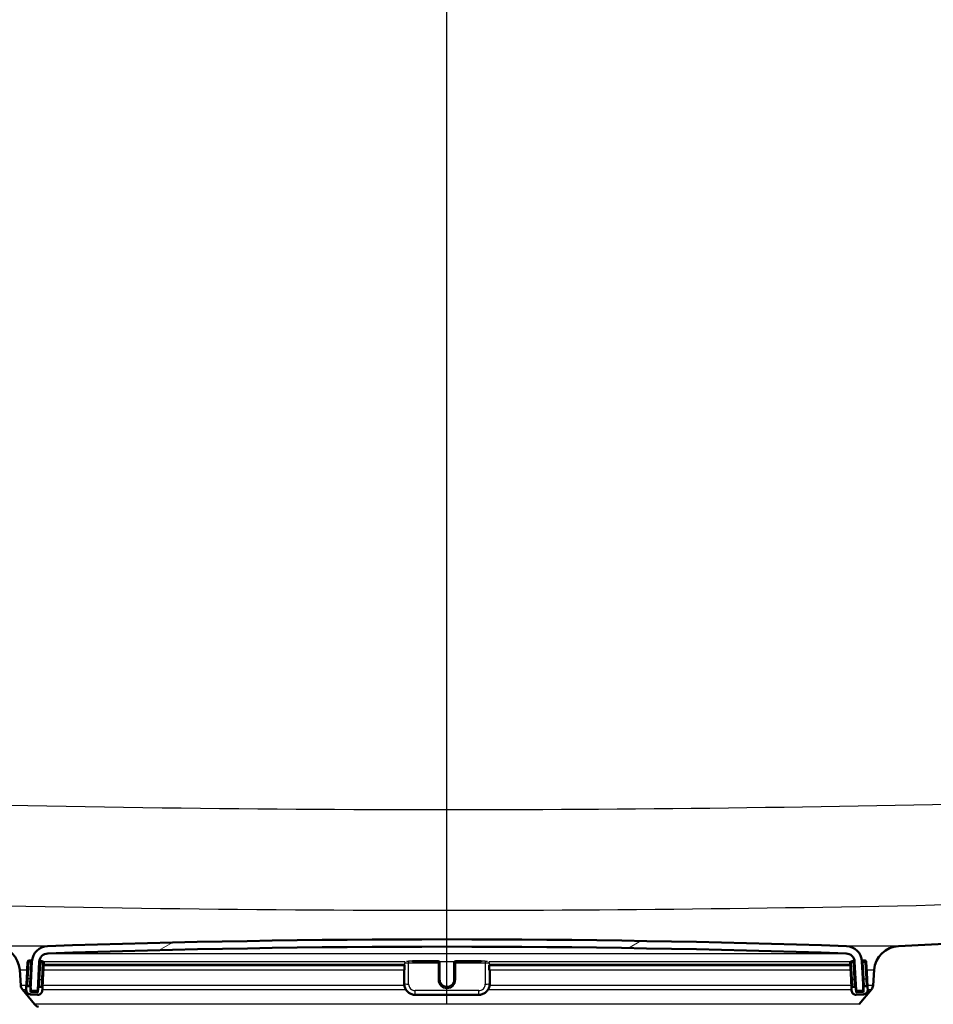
# Model space of a CAD drawing. Header units: millimetres. Extents: x 100 to 2000, y 93 to 2870.
# Tile 26 of 31: x 593 to 718, y 1556 to 1690. Entities that reach past the tile are written whole.
import ezdxf

# ---------------------------------------------------------------- set-up
doc = ezdxf.new("R2010")
doc.units = ezdxf.units.MM
doc.header["$LTSCALE"] = 10
for name, color, linetype, lineweight in [('Dimensions(ISO)', 7, 'Continuous', 25), ('Hatch', 7, 'Continuous', 9), ('Visible Edges(ISO)', 7, 'Continuous', 50), ('Visible Tangent Edges(ISO)', 7, 'Continuous', 25)]:
    doc.layers.add(name, color=color, linetype=linetype, lineweight=lineweight)
doc.styles.add('Text_3.5mm', font='arial.ttf', dxfattribs={"width": 0.899999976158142})
doc.dimstyles.new('KS-STANDARD', dxfattribs={"dimscale": 10, "dimtxt": 3.5, "dimasz": 2.5, "dimexe": 3.174999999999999, "dimexo": 0, "dimgap": 0.8, "dimtad": 1, "dimdec": 1, "dimrnd": 1e-08, "dimtxsty": 'Text_3.5mm', "dimcen": 0.09, "dimdle": 10, "dimclrd": 7, "dimclre": 7, "dimclrt": 7, "dimadec": 0, "dimazin": 2, "dimtfac": 0.7142857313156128, "dimtdec": 4, "dimtmove": 0, "dimatfit": 3, "dimfxl": 1, "dimtolj": 1, "dimlwd": 25, "dimlwe": 25, "dimarcsym": 0})

# ---------------------------------------------------------------- blocks, each defined once
blk = doc.blocks.new('*D7')
at = {"layer": 'Defpoints', "color": 0, "linetype": 'Continuous'}
for p in [(1000.131563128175, 1734.236297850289), (1092.792038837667, 1734.236297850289), (653.365995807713, 1454.560001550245)]:
    blk.add_point(p, dxfattribs=at)
at = {"layer": 'Dimensions(ISO)', "color": 7, "linetype": 'Continuous', "lineweight": 25}
for p, q in [((1000.131563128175, 1734.236297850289), (1124.542038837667, 1734.236297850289)), ((1092.792038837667, 1479.560001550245), (1092.792038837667, 1709.236297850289)), ((653.365995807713, 1454.560001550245), (1124.542038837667, 1454.560001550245))]:
    blk.add_line(p, q, dxfattribs=at)
at = {"layer": 'Dimensions(ISO)', "color": 7, "linetype": 'Continuous'}
for points in [[(1088.625372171, 1709.236297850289), (1096.958705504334, 1709.236297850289), (1092.792038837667, 1734.236297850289)], [(1088.625372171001, 1479.560001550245), (1096.958705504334, 1479.560001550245), (1092.792038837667, 1454.560001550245)]]:
    blk.add_solid(points, dxfattribs=at)
at = {"layer": 'Dimensions(ISO)', "color": 7, "linetype": 'Continuous', "lineweight": 25, "insert": (1066.921984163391, 1568.364660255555), "char_height": 35, "attachment_point": 4, "rotation": 90, "style": 'Text_3.5mm'}
blk.add_mtext('\\A1;280', dxfattribs=at)
blk = doc.blocks.new('*D11')
at = {"layer": 'Defpoints', "color": 0, "linetype": 'Continuous'}
for p in [(651.5315631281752, 2056.518071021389), (400.1315631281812, 1764.236297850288), (651.5315631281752, 1555.965658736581)]:
    blk.add_point(p, dxfattribs=at)
at = {"layer": 'Dimensions(ISO)', "color": 7, "linetype": 'Continuous', "lineweight": 25}
for p, q in [((400.1315631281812, 1764.236297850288), (400.1315631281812, 2088.268071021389)), ((651.5315631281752, 1555.965658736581), (651.5315631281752, 2088.268071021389)), ((425.1315631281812, 2056.518071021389), (626.5315631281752, 2056.518071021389))]:
    blk.add_line(p, q, dxfattribs=at)
at = {"layer": 'Dimensions(ISO)', "color": 7, "linetype": 'Continuous'}
for points in [[(425.1315631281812, 2060.684737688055), (425.1315631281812, 2052.351404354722), (400.1315631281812, 2056.518071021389)], [(626.5315631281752, 2060.684737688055), (626.5315631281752, 2052.351404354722), (651.5315631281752, 2056.518071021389)]]:
    blk.add_solid(points, dxfattribs=at)
at = {"layer": 'Dimensions(ISO)', "color": 7, "linetype": 'Continuous', "lineweight": 25, "insert": (493.8051313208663, 2082.388125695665), "char_height": 35, "attachment_point": 4, "style": 'Text_3.5mm'}
blk.add_mtext('\\A1;251', dxfattribs=at)

msp = doc.modelspace()

# ---------------------------------------------------------------- hatches: boundary and pattern name
at = {"layer": 'Hatch'}
h = msp.add_hatch(dxfattribs=at)
h.set_pattern_fill('ANSI31', color=256, scale=254, angle=90, style=0)
h.set_pattern_definition([(135, (0, 0), (-22.45064030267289, -22.45064030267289), [])])
edge = h.paths.add_edge_path()
edge.add_line((591.531563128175, 1548.044123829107), (606.8612950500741, 1548.044123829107))
edge.add_line((606.8612950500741, 1548.044123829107), (606.7254945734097, 1549.986161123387))
edge.add_ellipse((606.4272086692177, 1548.823824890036), major_axis=(1.199268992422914, -0.0418793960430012), ratio=1, start_angle=77.60699785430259, end_angle=90.00000000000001)
edge.add_line((606.4690880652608, 1550.023093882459), (594.5105625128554, 1550.440694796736))
edge.add_ellipse((594.5140524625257, 1550.540633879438), major_axis=(-0.0999390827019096, 0.0034899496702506), ratio=1, start_angle=0, end_angle=90.00000000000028, ccw=False)
edge.add_line((594.4141133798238, 1550.544123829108), (594.4280731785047, 1550.943880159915))
edge.add_ellipse((594.5280122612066, 1550.940390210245), major_axis=(0.0034899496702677, 0.099939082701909), ratio=1, start_angle=2.000000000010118, end_angle=90.0000000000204, ccw=False)
edge.add_line((594.5280122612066, 1551.040390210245), (606.6517756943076, 1551.040390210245))
edge.add_line((606.6517756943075, 1551.040390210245), (606.581319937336, 1552.047954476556))
edge.add_ellipse((605.5837558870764, 1551.978198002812), major_axis=(-0.0697564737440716, 0.9975640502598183), ratio=1, start_angle=270, end_angle=341.0000000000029)
edge.add_line((605.8425749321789, 1552.944123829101), (595.7970611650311, 1555.635811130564))
edge.add_ellipse((596.0558802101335, 1556.601736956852), major_axis=(-0.9659258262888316, 0.2588190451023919), ratio=1, start_angle=54.49999999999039, end_angle=90, ccw=False)
edge.add_line((595.2842556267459, 1555.965658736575), (593.6201115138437, 1557.984426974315))
edge.add_ellipse((594.3917360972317, 1558.620505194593), major_axis=(-0.6360782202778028, 0.7716245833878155), ratio=1, start_angle=54.50000000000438, end_angle=89.99999999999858, ccw=False)
edge.add_line((593.3941720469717, 1558.550748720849), (593.2475667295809, 1560.647302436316))
edge.add_ellipse((589.7560925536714, 1560.403154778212), major_axis=(-0.2441476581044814, 3.491474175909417), ratio=1, start_angle=270, end_angle=352.9999999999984)
edge.add_line((589.9392684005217, 1563.898358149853), (565.4646258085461, 1565.181019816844))
edge.add_spline(control_points=[(565.464625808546, 1565.181019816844), (563.8324265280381, 1565.266559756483), (562.2251271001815, 1565.61830051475), (559.1876520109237, 1566.82632012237), (557.7777960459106, 1567.674517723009), (555.0446783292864, 1569.998605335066), (553.8180600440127, 1571.542442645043), (552.0256422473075, 1575.013400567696), (551.4769792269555, 1576.907336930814), (551.306744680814, 1578.853126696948)], knot_values=[-2.15259695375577, -2.15259695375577, -2.15259695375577, -2.15259695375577, -1.662265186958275, -1.662265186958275, -1.171933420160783, -1.171933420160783, -0.5859667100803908, -0.5859667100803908, 0, 0, 0, 0], degree=3, periodic=0)
edge.add_line((551.306744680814, 1578.853126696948), (536.0917987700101, 1752.760754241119))
edge.add_ellipse((534.5975067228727, 1752.630020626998), major_axis=(-0.1307336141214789, 1.494292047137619), ratio=1, start_angle=269.9999999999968, end_angle=354.5000000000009)
edge.add_line((534.61059652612, 1754.129963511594), (526.1265989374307, 1754.204002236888))
edge.add_line((526.1265989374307, 1754.204002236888), (517.1734398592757, 1754.282135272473))
edge.add_line((517.1734398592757, 1754.282135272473), (517.1167173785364, 1747.782382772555))
edge.add_line((517.1167173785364, 1747.782382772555), (518.8310524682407, 1747.767421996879))
edge.add_ellipse((518.8223259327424, 1746.767460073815), major_axis=(0.9999619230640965, -0.0087265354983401), ratio=1, start_angle=9.999999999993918, end_angle=90, ccw=False)
edge.add_line((519.8086115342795, 1746.932507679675), (520.0198587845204, 1745.670143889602))
edge.add_ellipse((520.513001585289, 1745.752667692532), major_axis=(0.0825238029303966, -0.4931428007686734), ratio=1, start_angle=270.0000000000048, end_angle=349.9999999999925)
edge.add_line((520.5086383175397, 1745.252686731), (526.6462007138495, 1745.19912503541))
edge.add_ellipse((526.6069313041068, 1740.699296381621), major_axis=(4.499828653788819, -0.0392694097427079), ratio=1, start_angle=5.5000000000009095, end_angle=90, ccw=False)
edge.add_line((531.0898074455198, 1741.091497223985), (545.6693766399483, 1574.446258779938))
edge.add_spline(control_points=[(545.6693766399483, 1574.446258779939), (545.8593109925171, 1572.275299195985), (546.4028048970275, 1570.149906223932), (548.1538583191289, 1566.158618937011), (549.3497038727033, 1564.319425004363), (552.5737789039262, 1560.785633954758), (554.688052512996, 1559.222978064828), (559.3965831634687, 1556.996056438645), (561.9458240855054, 1556.353081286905), (564.5465514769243, 1556.2167829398)], knot_values=[-2.870129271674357, -2.870129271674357, -2.870129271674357, -2.870129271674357, -2.216353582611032, -2.216353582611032, -1.562577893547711, -1.562577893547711, -0.7812889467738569, -0.7812889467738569, 0, 0, 0, 0], degree=3, periodic=0)
edge.add_line((564.5465514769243, 1556.2167829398), (579.0474692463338, 1555.456822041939))
edge.add_ellipse((578.5241096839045, 1545.470526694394), major_axis=(9.986295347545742, -0.5233595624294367), ratio=1, start_angle=37.86021752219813, end_angle=90, ccw=False)
edge.add_ellipse((594.935088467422, 1556.902052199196), major_axis=(5.715762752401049, -8.205489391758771), ratio=1, start_angle=270, end_angle=302.2923472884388)
edge.add_ellipse((591.531563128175, 1547.544123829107), major_axis=(0.1425082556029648, 0.4792613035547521), ratio=1, start_angle=16.559835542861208, end_angle=90.00000000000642, ccw=False)
edge = h.paths.add_edge_path()
edge.add_line((477.1284647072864, 1754.631602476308), (468.6444671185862, 1754.705641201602))
edge.add_ellipse((468.6706467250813, 1757.705526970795), major_axis=(-2.999885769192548, 0.0261796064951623), ratio=1, start_angle=5.500000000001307, end_angle=90, ccw=False)
edge.add_line((465.6820626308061, 1757.444059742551), (465.2513584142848, 1762.36703146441))
edge.add_ellipse((463.7570663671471, 1762.236297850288), major_axis=(-0.1307336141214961, 1.494292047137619), ratio=1, start_angle=270.0000000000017, end_angle=354.9999999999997)
edge.add_line((463.7570663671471, 1763.736297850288), (448.6315631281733, 1763.736297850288))
edge.add_line((448.6315631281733, 1763.736297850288), (448.6315631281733, 1757.736297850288))
edge.add_line((448.6315631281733, 1757.736297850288), (450.1315631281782, 1757.736297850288))
edge.add_line((450.1315631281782, 1757.736297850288), (454.1315631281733, 1757.736297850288))
edge.add_ellipse((454.1315631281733, 1756.736297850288), major_axis=(1.000000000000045, -3.54e-14), ratio=1, start_angle=1.0174971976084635e-11, end_angle=90, ccw=False)
edge.add_line((455.1315631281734, 1756.736297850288), (455.1315631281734, 1746.785956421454))
edge.add_line((455.1315631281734, 1746.785956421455), (456.9606153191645, 1739.959840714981))
edge.add_ellipse((459.8583927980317, 1740.736297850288), major_axis=(0.7764571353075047, -2.897777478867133), ratio=1, start_angle=269.9999999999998, end_angle=345.0000000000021)
edge.add_line((459.8583927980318, 1737.736297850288), (462.0046240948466, 1737.736297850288))
edge.add_ellipse((462.0046240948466, 1740.736297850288), major_axis=(3.00000000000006, 3.58e-14), ratio=1, start_angle=270, end_angle=345.7615499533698)
edge.add_line((464.9124656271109, 1739.998424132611), (465.5933726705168, 1742.681769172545))
edge.add_ellipse((469.4704947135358, 1741.697937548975), major_axis=(0.9838316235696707, 3.877122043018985), ratio=1, start_angle=13.738450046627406, end_angle=90, ccw=False)
edge.add_line((469.5054008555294, 1745.697785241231), (482.5893476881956, 1745.583603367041))
edge.add_ellipse((482.5937109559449, 1746.083584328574), major_axis=(0.4999809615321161, -0.0043632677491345), ratio=1, start_angle=269.9999999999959, end_angle=349.9999999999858)
edge.add_line((483.0853384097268, 1745.992466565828), (483.3185847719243, 1747.250951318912))
edge.add_ellipse((484.3018396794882, 1747.068715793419), major_axis=(0.1822355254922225, 0.983254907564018), ratio=1, start_angle=10.000000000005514, end_angle=89.99999999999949, ccw=False)
edge.add_line((484.3105662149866, 1748.068677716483), (486.024901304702, 1748.053716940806))
edge.add_line((486.024901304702, 1748.053716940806), (486.0816237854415, 1754.553469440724))
edge.add_line((486.0816237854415, 1754.553469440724), (477.1284647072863, 1754.631602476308))
edge = h.paths.add_edge_path()
edge.add_line((706.5645435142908, 1548.044123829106), (711.531563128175, 1548.044123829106))
edge.add_ellipse((711.531563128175, 1547.544123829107), major_axis=(0.5000000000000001, 0), ratio=1, start_angle=16.55983554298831, end_angle=90.00000000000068, ccw=False)
edge.add_ellipse((708.1280377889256, 1556.902052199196), major_axis=(9.215420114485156, 3.882786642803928), ratio=1, start_angle=270, end_angle=302.2923472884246)
edge.add_ellipse((724.5390165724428, 1545.470526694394), major_axis=(5.715762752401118, 8.205489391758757), ratio=1, start_angle=37.860217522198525, end_angle=90, ccw=False)
edge.add_line((724.0156570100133, 1555.45682204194), (906.486732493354, 1565.01972589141))
edge.add_spline(control_points=[(906.486732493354, 1565.01972589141), (908.6629982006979, 1565.133779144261), (910.8060641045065, 1565.60276682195), (914.8560308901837, 1567.21345963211), (916.7358388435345, 1568.344389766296), (920.3799957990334, 1571.443173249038), (922.0154868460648, 1573.501622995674), (924.4053772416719, 1578.129566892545), (925.1369279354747, 1580.654815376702), (925.36390733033, 1583.249201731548)], knot_values=[-2.870129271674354, -2.870129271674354, -2.870129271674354, -2.870129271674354, -2.216353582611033, -2.216353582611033, -1.56257789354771, -1.56257789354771, -0.7812889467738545, -0.7812889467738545, 0, 0, 0, 0], degree=3, periodic=0)
edge.add_line((925.36390733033, 1583.249201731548), (936.4766114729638, 1710.267991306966))
edge.add_ellipse((1036.096081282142, 1701.552417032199), major_axis=(8.715574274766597, 99.61946980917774), ratio=0.9999999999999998, start_angle=77.0000000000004, end_angle=90, ccw=False)
edge.add_line((940.9904296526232, 1732.454116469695), (942.5448765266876, 1737.238212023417))
edge.add_ellipse((923.52374620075, 1743.418551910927), major_axis=(6.180339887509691, 19.02113032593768), ratio=1, start_angle=270.0000000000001, end_angle=272.9999999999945)
edge.add_line((942.8422627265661, 1738.242171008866), (945.1315631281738, 1746.785956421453))
edge.add_line((945.1315631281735, 1746.785956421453), (945.1315631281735, 1756.736297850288))
edge.add_ellipse((946.1315631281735, 1756.736297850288), major_axis=(9.9e-15, 1.000000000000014), ratio=1, start_angle=6.252776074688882e-13, end_angle=90.00000000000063, ccw=False)
edge.add_line((946.1315631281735, 1757.736297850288), (950.1315631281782, 1757.736297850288))
edge.add_line((950.1315631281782, 1757.736297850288), (951.6315631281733, 1757.736297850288))
edge.add_line((951.6315631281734, 1757.736297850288), (951.6315631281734, 1763.736297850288))
edge.add_line((951.6315631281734, 1763.736297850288), (936.5060598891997, 1763.736297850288))
edge.add_ellipse((936.5060598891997, 1762.236297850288), major_axis=(-1.499999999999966, 3.54e-14), ratio=1, start_angle=270, end_angle=355.0000000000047)
edge.add_line((935.011767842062, 1762.36703146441), (919.7265392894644, 1587.656069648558))
edge.add_spline(control_points=[(919.7265392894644, 1587.656069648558), (919.5840885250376, 1586.027849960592), (919.1764680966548, 1584.433805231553), (917.863178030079, 1581.440339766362), (916.9662938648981, 1580.060944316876), (914.5482375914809, 1577.410601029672), (912.9625323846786, 1576.238609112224), (909.4311343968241, 1574.568417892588), (907.5192037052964, 1574.086186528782), (905.5686581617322, 1573.983962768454)], knot_values=[-2.15259695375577, -2.15259695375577, -2.15259695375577, -2.15259695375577, -1.662265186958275, -1.662265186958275, -1.171933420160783, -1.171933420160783, -0.5859667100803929, -0.5859667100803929, 0, 0, 0, 0], degree=3, periodic=0)
edge.add_line((905.5686581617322, 1573.983962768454), (713.1238578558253, 1563.898358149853))
edge.add_ellipse((713.3070337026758, 1560.403154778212), major_axis=(-3.495203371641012, -0.1831758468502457), ratio=1, start_angle=270.0000000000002, end_angle=353.0000000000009)
edge.add_line((709.8155595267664, 1560.647302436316), (709.6689542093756, 1558.550748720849))
edge.add_ellipse((708.6713901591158, 1558.620505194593), major_axis=(-0.0697564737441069, -0.9975640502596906), ratio=1, start_angle=54.49999999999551, end_angle=90, ccw=False)
edge.add_line((709.4430147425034, 1557.984426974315), (707.7788706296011, 1555.965658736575))
edge.add_ellipse((707.0072460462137, 1556.601736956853), major_axis=(-0.6360782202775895, -0.7716245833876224), ratio=1, start_angle=54.49999999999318, end_angle=89.99999999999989, ccw=False)
edge.add_line((707.2660650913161, 1555.635811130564), (697.2205513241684, 1552.944123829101))
edge.add_ellipse((697.4793703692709, 1551.978198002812), major_axis=(-0.9659258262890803, -0.2588190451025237), ratio=1, start_angle=270.0000000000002, end_angle=341.0000000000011)
edge.add_line((696.4818063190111, 1552.047954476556), (696.4113505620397, 1551.040390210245))
edge.add_line((696.4113505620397, 1551.040390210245), (708.5351139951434, 1551.040390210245))
edge.add_ellipse((708.5351139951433, 1550.940390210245), major_axis=(0.1, 0), ratio=1, start_angle=2.000000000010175, end_angle=89.99999999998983, ccw=False)
edge.add_line((708.6350530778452, 1550.943880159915), (708.6490128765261, 1550.544123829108))
edge.add_ellipse((708.5490737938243, 1550.540633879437), major_axis=(0.0034899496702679, -0.099939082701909), ratio=1, start_angle=0, end_angle=90.0000000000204, ccw=False)
edge.add_line((708.5525637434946, 1550.440694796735), (696.5940381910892, 1550.023093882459))
edge.add_ellipse((696.6359175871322, 1548.823824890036), major_axis=(1.162336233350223, 0.2982859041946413), ratio=1, start_angle=77.60699785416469, end_angle=89.99999999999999)
edge.add_line((696.3376316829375, 1549.986161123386), (696.2018312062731, 1548.044123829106))
edge.add_line((696.2018312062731, 1548.044123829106), (706.5645435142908, 1548.044123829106))
h = msp.add_hatch(dxfattribs=at)
h.set_pattern_fill('ANSI31', color=256, scale=254, angle=-15, style=0)
h.set_pattern_definition([(30, (0, 0), (-15.875, 27.49630657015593), [])])
edge = h.paths.add_edge_path()
edge.add_ellipse((594.8224643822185, 1557.927660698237), major_axis=(-0.0052335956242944, -0.0998629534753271), ratio=1, start_angle=270.0000000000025, end_angle=296.589049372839)
edge.add_ellipse((594.8224643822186, 1557.927660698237), major_axis=(0.0400173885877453, -0.0916439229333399), ratio=1, start_angle=270.0000000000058, end_angle=333.4109506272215)
edge.add_line((594.8172307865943, 1557.827797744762), (595.616134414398, 1557.785928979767))
edge.add_ellipse((595.6213680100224, 1557.885791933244), major_axis=(0.0998629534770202, -0.0052335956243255), ratio=1, start_angle=269.9999999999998, end_angle=272.9999999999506)
edge.add_ellipse((595.6213680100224, 1557.885791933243), major_axis=(0.1000000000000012, 0), ratio=1, start_angle=270, end_angle=357.0000000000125)
edge.add_line((595.7212309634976, 1557.880558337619), (595.924671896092, 1561.762442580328))
edge.add_ellipse((597.1230273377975, 1561.699639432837), major_axis=(0.0628031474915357, 1.198355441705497), ratio=1, start_angle=4.955554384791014, end_angle=89.99999999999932, ccw=False)
edge.add_ellipse((651.5315631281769, -31.79676528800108), major_axis=(1594.695705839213, 54.4494848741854), ratio=1, start_angle=86.0888912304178, end_angle=90, ccw=False)
edge.add_ellipse((705.9400989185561, 1561.699639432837), major_axis=(1.199301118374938, -0.0409490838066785), ratio=1, start_angle=4.955554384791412, end_angle=89.99999999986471, ccw=False)
edge.add_line((707.1384543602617, 1561.762442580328), (707.341895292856, 1557.880558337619))
edge.add_ellipse((707.4417582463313, 1557.885791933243), major_axis=(0.0052335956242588, -0.0998629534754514), ratio=1, start_angle=269.9999999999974, end_angle=357.0000000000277)
edge.add_ellipse((707.4417582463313, 1557.885791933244), major_axis=(0.1000000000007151, 2.66e-14), ratio=1, start_angle=269.9999999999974, end_angle=272.9999999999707)
edge.add_line((707.4469918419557, 1557.785928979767), (708.2458954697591, 1557.827797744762))
edge.add_ellipse((708.2406618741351, 1557.927660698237), major_axis=(0.099862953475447, 0.0052335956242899), ratio=1, start_angle=269.9999999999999, end_angle=332.7180519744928)
edge.add_ellipse((708.2406618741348, 1557.927660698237), major_axis=(0.0411227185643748, 0.0911532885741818), ratio=1, start_angle=269.9999999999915, end_angle=297.2819480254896)
edge.add_line((708.3405248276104, 1557.932894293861), (708.3224053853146, 1558.278633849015))
edge.add_line((708.3224053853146, 1558.278633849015), (708.1370838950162, 1561.814778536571))
edge.add_ellipse((705.9400989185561, 1561.699639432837), major_axis=(-0.1151391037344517, 2.196984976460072), ratio=1, start_angle=269.9999999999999, end_angle=355.044445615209)
edge.add_ellipse((651.5315631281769, -31.79676528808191), major_axis=(-1595.695123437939, 54.48360911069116), ratio=1, start_angle=270, end_angle=273.9111087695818)
edge.add_ellipse((597.1230273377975, 1561.699639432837), major_axis=(-2.198718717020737, -0.0750733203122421), ratio=1, start_angle=269.9999999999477, end_angle=355.044445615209)
edge.add_line((594.9260423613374, 1561.814778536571), (594.7411844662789, 1558.287479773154))
edge.add_line((594.7411844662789, 1558.287479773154), (594.7226014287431, 1557.932894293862))
h = msp.add_hatch(dxfattribs=at)
h.set_pattern_fill('ANSI31', color=256, scale=254, style=0)
h.set_pattern_definition([(45, (0, 0), (-22.45064030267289, 22.45064030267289), [])])
edge = h.paths.add_edge_path()
edge.add_ellipse((594.5486613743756, 1558.233305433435), major_axis=(0.0104671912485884, 0.1997259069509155), ratio=1, start_angle=270.0000000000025, end_angle=288.7161445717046)
edge.add_ellipse((594.5486613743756, 1558.233305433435), major_axis=(-0.0541743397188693, 0.192523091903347), ratio=1, start_angle=270.0000000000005, end_angle=341.2838554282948)
edge.add_line((594.5591285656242, 1558.433031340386), (594.3594026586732, 1558.443498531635))
edge.add_ellipse((594.3489354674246, 1558.243772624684), major_axis=(-0.1997259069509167, 0.0104671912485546), ratio=1, start_angle=269.9999999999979, end_angle=359.9999999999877)
edge.add_line((594.1492095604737, 1558.254239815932), (594.1335087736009, 1557.954650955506))
edge.add_ellipse((594.7326864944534, 1557.92324938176), major_axis=(-0.0314015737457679, -0.599177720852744), ratio=1, start_angle=270.0000000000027, end_angle=359.9999999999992)
edge.add_line((594.7012849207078, 1557.324071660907), (595.6999144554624, 1557.271735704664))
edge.add_ellipse((595.7313160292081, 1557.870913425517), major_axis=(0.5991777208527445, -0.0314015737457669), ratio=1, start_angle=269.9999999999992, end_angle=359.9999999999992)
edge.add_line((596.3304937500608, 1557.839511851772), (596.3461945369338, 1558.139100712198))
edge.add_ellipse((596.1464686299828, 1558.149567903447), major_axis=(0.010467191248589, 0.1997259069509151), ratio=1, start_angle=269.9999999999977, end_angle=359.9999999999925)
edge.add_line((596.1569358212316, 1558.349293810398), (595.9572099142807, 1558.359761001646))
edge.add_ellipse((595.946742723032, 1558.160035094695), major_axis=(-0.1997259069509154, 0.0104671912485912), ratio=0.9999999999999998, start_angle=269.9999999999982, end_angle=359.9999999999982)
edge.add_line((595.7470168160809, 1558.170502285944), (595.7156152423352, 1557.571324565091))
edge.add_line((595.7156152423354, 1557.571324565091), (594.7169857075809, 1557.623660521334))
edge.add_line((594.7169857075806, 1557.623660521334), (594.7308204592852, 1557.88764330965))
edge.add_line((594.7308204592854, 1557.88764330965), (594.7483872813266, 1558.222838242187))
h = msp.add_hatch(dxfattribs=at)
h.set_pattern_fill('ANSI31', color=256, scale=254, angle=105, style=0)
h.set_pattern_definition([(150, (0, 0), (-15.875, -27.49630657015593), [])])
edge = h.paths.add_edge_path()
edge.add_ellipse((707.1163835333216, 1558.149567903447), major_axis=(-0.0104671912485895, 0.1997259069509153), ratio=1, start_angle=269.9999999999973, end_angle=359.9999999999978)
edge.add_line((707.1059163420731, 1558.349293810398), (706.9061904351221, 1558.338826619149))
edge.add_ellipse((706.9166576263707, 1558.139100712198), major_axis=(-0.1997259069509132, -0.0104671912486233), ratio=1, start_angle=269.9999999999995, end_angle=359.9999999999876)
edge.add_line((706.7169317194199, 1558.128633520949), (706.7326325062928, 1557.829044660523))
edge.add_ellipse((707.3318102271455, 1557.860446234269), major_axis=(0.0314015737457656, -0.5991777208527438), ratio=1, start_angle=270.0000000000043, end_angle=360.000000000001)
edge.add_line((707.3632118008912, 1557.261268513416), (708.3618413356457, 1557.313604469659))
edge.add_ellipse((708.3304397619, 1557.912782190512), major_axis=(0.5991777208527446, 0.0314015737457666), ratio=1, start_angle=269.9999999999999, end_angle=360.0000000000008)
edge.add_line((708.9296174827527, 1557.944183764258), (708.9139166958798, 1558.243772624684))
edge.add_ellipse((708.714190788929, 1558.233305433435), major_axis=(-0.0104671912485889, 0.1997259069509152), ratio=1, start_angle=270.0000000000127, end_angle=359.9999999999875)
edge.add_line((708.7037235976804, 1558.433031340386), (708.5039976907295, 1558.422564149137))
edge.add_ellipse((708.514464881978, 1558.222838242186), major_axis=(-0.1997259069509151, -0.0104671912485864), ratio=1, start_angle=270.0000000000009, end_angle=340.80077993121)
edge.add_ellipse((708.514464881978, 1558.222838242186), major_axis=(-0.0557956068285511, -0.1920594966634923), ratio=1, start_angle=269.9999999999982, end_angle=289.1992200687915)
edge.add_line((708.3147389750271, 1558.212371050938), (708.331815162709, 1557.886537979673))
edge.add_line((708.3318151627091, 1557.886537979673), (708.346140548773, 1557.613193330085))
edge.add_line((708.346140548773, 1557.613193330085), (707.3475110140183, 1557.560857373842))
edge.add_line((707.3475110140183, 1557.560857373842), (707.3161094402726, 1558.160035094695))

# ---------------------------------------------------------------- linework, layer by layer
at = {"layer": 'Visible Edges(ISO)'}
for p, q in [((905.5686581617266, 1573.983962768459), (713.1238578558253, 1563.898358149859)), ((594.332385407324, 1561.749443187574), (594.2120127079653, 1559.452595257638)), ((594.7423044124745, 1561.928234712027), (594.5425785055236, 1561.938701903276)), ((594.9260423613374, 1561.814778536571), (594.7226014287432, 1557.932894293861)), ((595.7212309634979, 1557.880558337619), (595.924671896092, 1561.762442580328)), ((596.3401116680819, 1561.844497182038), (596.140385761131, 1561.854964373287)), ((596.4089976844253, 1559.337456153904), (596.5293703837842, 1561.634304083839)), ((646.8424870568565, 1561.844771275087), (650.3315631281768, 1561.844771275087)), ((650.5315631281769, 1561.634304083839), (650.5315631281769, 1561.644771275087)), ((650.5315631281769, 1559.337456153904), (650.5315631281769, 1561.634304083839)), ((652.5315631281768, 1561.644771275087), (652.5315631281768, 1561.634304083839)), ((652.5315631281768, 1561.634304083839), (652.5315631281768, 1559.337456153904)), ((652.7315631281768, 1561.844771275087), (656.2206391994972, 1561.844771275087)), ((706.5337558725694, 1561.62383689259), (706.6541285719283, 1559.326988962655)), ((706.9227404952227, 1561.844497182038), (706.7230145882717, 1561.83402999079)), ((707.1384543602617, 1561.762442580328), (707.3418952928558, 1557.880558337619)), ((708.3405248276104, 1557.932894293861), (708.1370838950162, 1561.814778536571)), ((708.52054775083, 1561.928234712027), (708.3208218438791, 1561.917767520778)), ((708.8511135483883, 1559.442128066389), (708.7307408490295, 1561.738975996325)), ((593.3941720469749, 1558.550748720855), (593.247566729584, 1560.647302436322)), ((596.510854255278, 1561.280995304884), (645.7545104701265, 1561.280995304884)), ((645.7009206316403, 1560.708944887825), (645.7009206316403, 1560.656608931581)), ((645.7009206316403, 1560.656608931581), (645.7009206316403, 1558.759212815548)), ((645.7545104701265, 1560.646141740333), (645.7545104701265, 1561.281177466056)), ((657.308615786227, 1561.281177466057), (657.308615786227, 1560.646141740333)), ((657.308615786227, 1561.280995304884), (706.5517234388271, 1561.280995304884)), ((657.3622056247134, 1560.656608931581), (657.3622056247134, 1560.708944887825)), ((657.3622056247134, 1558.759212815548), (657.3622056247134, 1560.656608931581)), ((709.8155595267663, 1560.647302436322), (709.6689542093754, 1558.550748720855)), ((594.2120127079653, 1559.452595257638), (594.1492095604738, 1558.254239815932)), ((595.7831811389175, 1558.860558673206), (595.7470168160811, 1558.170502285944)), ((596.3461945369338, 1558.139100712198), (596.4089976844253, 1559.337456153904)), ((706.6541285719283, 1559.326988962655), (706.7169317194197, 1558.128633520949)), ((707.3161094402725, 1558.160035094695), (707.2765929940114, 1558.914053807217)), ((708.9139166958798, 1558.243772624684), (708.8511135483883, 1559.442128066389)), ((595.2842556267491, 1555.965658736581), (593.620111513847, 1557.984426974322)), ((594.1492095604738, 1558.254239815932), (594.133508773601, 1557.954650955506)), ((594.5591285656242, 1558.433031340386), (594.3594026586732, 1558.443498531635)), ((594.7012849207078, 1557.324071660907), (595.6999144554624, 1557.271735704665)), ((594.7169857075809, 1557.623660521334), (594.7483872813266, 1558.222838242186)), ((595.7156152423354, 1557.571324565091), (594.7169857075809, 1557.623660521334)), ((594.8172307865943, 1557.827797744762), (595.616134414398, 1557.785928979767)), ((595.6213680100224, 1557.785791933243), (595.7268550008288, 1557.785791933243)), ((595.7470168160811, 1558.170502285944), (595.7156152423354, 1557.571324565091)), ((596.1569358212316, 1558.349293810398), (595.9572099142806, 1558.359761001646)), ((596.330493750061, 1557.839511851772), (596.3461945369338, 1558.139100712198)), ((706.7169317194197, 1558.128633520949), (706.7326325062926, 1557.829044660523)), ((707.105916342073, 1558.349293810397), (706.9061904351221, 1558.338826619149)), ((707.3475110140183, 1557.560857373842), (707.3161094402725, 1558.160035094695)), ((707.3357226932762, 1557.785791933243), (707.4417582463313, 1557.785791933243)), ((708.3461405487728, 1557.613193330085), (707.3475110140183, 1557.560857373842)), ((707.3632118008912, 1557.261268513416), (708.3618413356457, 1557.313604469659)), ((707.4469918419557, 1557.785928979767), (708.2458954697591, 1557.827797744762)), ((709.4430147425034, 1557.984426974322), (707.7788706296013, 1555.965658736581)), ((708.314738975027, 1558.212371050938), (708.3461405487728, 1557.613193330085)), ((708.7037235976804, 1558.433031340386), (708.5039976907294, 1558.422564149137)), ((708.9296174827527, 1557.944183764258), (708.9139166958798, 1558.243772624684)), ((655.8622056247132, 1557.260446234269), (647.2009206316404, 1557.260446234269))]:
    msp.add_line(p, q, dxfattribs=at)
for centre, radius, start, end in [((651.5315631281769, -31.79676528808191), 1596.625000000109, 88.04444561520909, 91.95555438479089), ((589.7560925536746, 1560.403154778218), 3.499999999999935, 3.999999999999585, 86.99999999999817), ((597.1230273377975, 1561.699639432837), 2.200000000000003, 91.95555438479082, 176.9999999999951), ((597.1230273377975, 1561.699639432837), 1.200000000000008, 91.95555438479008, 176.9999999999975), ((651.5315631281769, -31.79676528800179), 1595.625000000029, 88.04444561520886, 91.95555438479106), ((705.9400989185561, 1561.699639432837), 1.199999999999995, 3.000000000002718, 88.04444561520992), ((705.9400989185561, 1561.699639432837), 2.200000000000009, 3.000000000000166, 88.0444456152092), ((713.3070337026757, 1560.403154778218), 3.4999999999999, 92.99999999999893, 176.0000000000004), ((594.532111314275, 1561.738975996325), 0.1999999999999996, 86.99999999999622, 177.000000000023), ((594.731837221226, 1561.728508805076), 0.1999999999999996, 15.71614457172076, 86.99999999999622), ((596.1299185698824, 1561.655238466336), 0.1999999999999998, 86.99999999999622, 168.1987935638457), ((596.3296444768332, 1561.644771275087), 0.1999999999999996, 357.000000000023, 87.00000000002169), ((650.3315631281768, 1561.644771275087), 0.2, 0, 90), ((652.7315631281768, 1561.644771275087), 0.2, 90, 180), ((706.7334817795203, 1561.634304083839), 0.2, 93.0000000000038, 182.9999999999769), ((706.9332076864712, 1561.644771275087), 0.2000000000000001, 10.70774529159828, 93.00000000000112), ((708.3312890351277, 1561.718041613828), 0.2000000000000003, 93.0000000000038, 163.8007799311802), ((708.5310149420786, 1561.728508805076), 0.2, 2.99999999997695, 92.99999999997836), ((594.3917360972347, 1558.620505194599), 1.000000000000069, 184.0000000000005, 219.4999999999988), ((594.7326864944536, 1557.923249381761), 0.5999999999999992, 177.000000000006, 267.0000000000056), ((594.3489354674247, 1558.243772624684), 0.1999999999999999, 86.9999999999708, 177.000000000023), ((594.5486613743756, 1558.233305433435), 0.2000000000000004, 357.000000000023, 87.00000000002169), ((594.8224643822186, 1557.927660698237), 0.100000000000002, 177.0000000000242, 267.0000000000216), ((595.6213680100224, 1557.885791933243), 0.1000000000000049, 267.0000000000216, 357.0000000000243), ((595.7313160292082, 1557.870913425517), 0.5999999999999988, 266.9999999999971, 357.000000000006), ((595.946742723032, 1558.160035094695), 0.2000000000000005, 86.99999999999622, 177.000000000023), ((596.146468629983, 1558.149567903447), 0.2000000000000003, 357.000000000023, 87.00000000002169), ((706.9166576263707, 1558.139100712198), 0.2000000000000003, 93.0000000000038, 183.0000000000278), ((707.3318102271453, 1557.860446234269), 0.6, 182.9999999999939, 272.9999999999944), ((707.1163835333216, 1558.149567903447), 0.2000000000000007, 2.99999999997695, 92.99999999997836), ((707.4417582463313, 1557.885791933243), 0.1000000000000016, 182.9999999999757, 272.9999999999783), ((708.2406618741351, 1557.927660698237), 0.1000000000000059, 272.9999999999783, 2.999999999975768), ((708.514464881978, 1558.222838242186), 0.2000000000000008, 93.0000000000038, 182.9999999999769), ((708.3304397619, 1557.912782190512), 0.5999999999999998, 273.0000000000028, 2.999999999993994), ((708.7141907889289, 1558.233305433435), 0.2000000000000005, 2.99999999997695, 92.99999999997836), ((708.6713901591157, 1558.620505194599), 0.9999999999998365, 320.4999999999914, 355.9999999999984), ((596.0558802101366, 1556.601736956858), 0.9999999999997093, 219.4999999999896, 255.0000000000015)]:
    msp.add_arc(centre, radius, start, end, dxfattribs=at)
for centre, major_axis, ratio, start_param, end_param in [((646.3009206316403, 1560.708944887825), (-0.5999999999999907, 3e-16), 0.0523359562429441, 5.857324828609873, 6.283185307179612), ((646.3009206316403, 1560.656608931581), (-0.5999999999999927, 4e-16), 0.0523359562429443, 1.4934e-12, 0.5235987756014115), ((645.9545104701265, 1560.646141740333), (-0.2000000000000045, 1e-16), 0.0523359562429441, 0, 0.52359877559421), ((656.7622056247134, 1560.656608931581), (0.5999999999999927, -3e-16), 0.0523359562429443, 5.759586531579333, 6.283185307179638), ((657.1086157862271, 1560.646141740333), (0.2000000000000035, -3e-16), 0.0523359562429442, 5.759586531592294, 6.283185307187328), ((656.7622056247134, 1560.708944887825), (0.5999999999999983, -4e-16), 0.0523359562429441, 6.912e-13, 0.4258604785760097)]:
    msp.add_ellipse(centre, major_axis=major_axis, ratio=ratio, start_param=start_param, end_param=end_param, dxfattribs=at)
for points, knots in [([(647.2009206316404, 1557.260446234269), (647.0439271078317, 1557.260446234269), (646.8869581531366, 1557.285271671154), (646.5882918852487, 1557.382181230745), (646.4466418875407, 1557.454250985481), (646.1924767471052, 1557.638659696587), (646.0800031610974, 1557.750970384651), (645.8952474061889, 1558.004916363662), (645.8229966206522, 1558.146511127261), (645.7258247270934, 1558.445165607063), (645.7009206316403, 1558.602176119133), (645.7009206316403, 1558.759212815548)], [1.570796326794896, 1.570796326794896, 1.570796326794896, 1.570796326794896, 1.884955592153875, 1.884955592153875, 2.199114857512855, 2.199114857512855, 2.513274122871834, 2.513274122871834, 2.827433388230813, 2.827433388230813, 3.141592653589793, 3.141592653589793, 3.141592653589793, 3.141592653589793]), ([(650.5315631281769, 1559.347923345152), (650.5315631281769, 1559.241397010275), (650.5487848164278, 1559.134888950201), (650.6159366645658, 1558.932660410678), (650.6658516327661, 1558.836973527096), (650.7933222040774, 1558.666126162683), (650.8708474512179, 1558.59098916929), (651.0456551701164, 1558.468878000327), (651.1428998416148, 1558.421914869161), (651.3472667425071, 1558.360910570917), (651.4543501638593, 1558.346870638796), (651.6675320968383, 1558.353127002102), (651.7735931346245, 1558.373418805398), (651.9739813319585, 1558.446281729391), (652.0682717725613, 1558.498844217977), (652.2355568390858, 1558.630933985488), (652.3085157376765, 1558.710446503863), (652.4257193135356, 1558.888391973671), (652.469933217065, 1558.986801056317), (652.520088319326, 1559.173781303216), (652.5315631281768, 1559.260848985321), (652.5315631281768, 1559.347923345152)], [3.141592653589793, 3.141592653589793, 3.141592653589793, 3.141592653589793, 3.461786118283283, 3.461786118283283, 3.781940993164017, 3.781940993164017, 4.101995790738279, 4.101995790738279, 4.421929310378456, 4.421929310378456, 4.741768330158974, 4.741768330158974, 5.061576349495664, 5.061576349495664, 5.381428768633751, 5.381428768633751, 5.701383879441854, 5.701383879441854, 6.021459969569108, 6.021459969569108, 6.283185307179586, 6.283185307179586, 6.283185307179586, 6.283185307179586]), ([(657.3622056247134, 1558.759212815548), (657.3622056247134, 1558.602176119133), (657.3373015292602, 1558.445165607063), (657.2401296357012, 1558.146511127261), (657.1678788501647, 1558.004916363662), (656.9831230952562, 1557.750970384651), (656.8706495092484, 1557.638659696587), (656.6164843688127, 1557.454250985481), (656.4748343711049, 1557.382181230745), (656.176168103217, 1557.285271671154), (656.0191991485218, 1557.260446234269), (655.8622056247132, 1557.260446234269)], [0, 0, 0, 0, 0.3141592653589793, 0.3141592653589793, 0.6283185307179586, 0.6283185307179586, 0.9424777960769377, 0.9424777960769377, 1.256637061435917, 1.256637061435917, 1.570796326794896, 1.570796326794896, 1.570796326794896, 1.570796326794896])]:
    msp.add_open_spline(points, degree=3, knots=knots, dxfattribs=at)
at = {"layer": 'Visible Tangent Edges(ISO)'}
for p, q in [((597.0479540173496, 1563.898358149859), (589.939268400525, 1563.898358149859)), ((597.0820782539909, 1562.898940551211), (705.9810480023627, 1562.898940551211)), ((713.1238578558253, 1563.898358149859), (706.0151722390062, 1563.898358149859)), ((594.532111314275, 1561.738975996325), (594.332385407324, 1561.749443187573)), ((594.4117386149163, 1559.442128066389), (594.5321113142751, 1561.738975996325)), ((594.5425785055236, 1561.938701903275), (594.532111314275, 1561.738975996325)), ((594.5321113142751, 1561.738975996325), (594.731837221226, 1561.728508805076)), ((594.731837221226, 1561.728508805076), (594.6114645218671, 1559.431660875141)), ((594.7423044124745, 1561.928234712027), (594.731837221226, 1561.728508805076)), ((594.731837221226, 1561.728508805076), (594.9210016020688, 1561.718595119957)), ((595.9610775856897, 1561.762442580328), (595.924671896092, 1561.762442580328)), ((595.9319763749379, 1561.6656121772), (596.1299185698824, 1561.655238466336)), ((596.0095458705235, 1559.358390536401), (596.1299185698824, 1561.655238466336)), ((596.1299185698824, 1561.655238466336), (596.140385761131, 1561.854964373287)), ((596.1299185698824, 1561.655238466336), (596.3296444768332, 1561.644771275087)), ((596.3296444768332, 1561.644771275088), (596.2092717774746, 1559.347923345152)), ((596.3296444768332, 1561.644771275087), (596.3401116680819, 1561.844497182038)), ((596.5293703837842, 1561.634304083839), (596.3296444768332, 1561.644771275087)), ((645.819388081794, 1561.762442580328), (596.4913648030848, 1561.762442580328)), ((645.7745103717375, 1561.37576170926), (596.5158207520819, 1561.37576170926)), ((645.7813053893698, 1560.640908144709), (645.7813053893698, 1561.639537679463)), ((646.3009206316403, 1561.83402999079), (646.3009206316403, 1561.62383689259)), ((650.3315631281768, 1561.83402999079), (646.3009206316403, 1561.83402999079)), ((646.3009206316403, 1558.727811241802), (646.3009206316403, 1561.62383689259)), ((646.3009206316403, 1561.62383689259), (650.3315631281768, 1561.62383689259)), ((646.7200317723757, 1561.844497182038), (650.3315631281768, 1561.844497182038)), ((650.3315631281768, 1561.844497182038), (650.3315631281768, 1561.844771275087)), ((650.3315631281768, 1561.844497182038), (650.3315631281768, 1561.83402999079)), ((650.3315631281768, 1561.62383689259), (650.3315631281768, 1561.83402999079)), ((650.3315631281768, 1561.62383689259), (650.3315631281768, 1559.326988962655)), ((652.5698428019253, 1561.762442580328), (650.4932834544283, 1561.762442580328)), ((652.7315631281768, 1561.844771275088), (652.7315631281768, 1561.844497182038)), ((652.7315631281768, 1561.83402999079), (652.7315631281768, 1561.844497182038)), ((652.7315631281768, 1561.844497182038), (656.343094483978, 1561.844497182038)), ((652.7315631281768, 1561.83402999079), (652.7315631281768, 1561.62383689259)), ((656.7622056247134, 1561.83402999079), (652.7315631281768, 1561.83402999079)), ((652.7315631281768, 1559.326988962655), (652.7315631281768, 1561.62383689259)), ((652.7315631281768, 1561.62383689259), (656.7622056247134, 1561.62383689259)), ((656.7622056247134, 1561.83402999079), (656.7622056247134, 1561.62383689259)), ((656.7622056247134, 1561.62383689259), (656.7622056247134, 1558.727811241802)), ((706.5799222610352, 1561.762442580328), (657.2437381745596, 1561.762442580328)), ((657.2818208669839, 1561.639537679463), (657.2818208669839, 1560.640908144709)), ((706.546756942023, 1561.37576170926), (657.288615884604, 1561.37576170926)), ((706.7334817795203, 1561.634304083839), (706.5337558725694, 1561.62383689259)), ((706.7230145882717, 1561.83402999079), (706.7334817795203, 1561.634304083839)), ((706.7334817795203, 1561.634304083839), (706.9332076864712, 1561.644771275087)), ((706.8538544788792, 1559.337456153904), (706.7334817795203, 1561.634304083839)), ((706.9227404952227, 1561.844497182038), (706.9332076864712, 1561.644771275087)), ((706.9332076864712, 1561.644771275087), (707.1316179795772, 1561.655169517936)), ((706.9332076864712, 1561.644771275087), (707.0535803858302, 1559.347923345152)), ((707.1384543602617, 1561.762442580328), (707.0949280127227, 1561.762442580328)), ((708.1426717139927, 1561.708156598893), (708.3312890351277, 1561.718041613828)), ((708.3312890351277, 1561.718041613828), (708.3208218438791, 1561.917767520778)), ((708.3312890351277, 1561.718041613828), (708.5310149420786, 1561.728508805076)), ((708.4516617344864, 1559.421193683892), (708.3312890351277, 1561.718041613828)), ((708.5310149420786, 1561.728508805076), (708.52054775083, 1561.928234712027)), ((708.7307408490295, 1561.738975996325), (708.5310149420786, 1561.728508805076)), ((708.5310149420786, 1561.728508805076), (708.6513876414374, 1559.431660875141)), ((593.247566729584, 1560.647302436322), (594.2746246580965, 1560.647302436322)), ((596.4776438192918, 1560.647302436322), (645.7009206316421, 1560.647302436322)), ((657.3622056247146, 1560.647302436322), (706.5849338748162, 1560.647302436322)), ((708.7879530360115, 1560.647302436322), (709.8155595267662, 1560.647302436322)), ((594.4117386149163, 1559.442128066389), (594.2120127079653, 1559.452595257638)), ((594.3594026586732, 1558.443498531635), (594.4117386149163, 1559.442128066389)), ((594.6114645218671, 1559.431660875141), (594.4117386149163, 1559.442128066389)), ((594.6114645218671, 1559.431660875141), (594.5591285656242, 1558.433031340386)), ((594.8006289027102, 1559.421747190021), (594.6114645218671, 1559.431660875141)), ((596.0095458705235, 1559.358390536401), (595.8115806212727, 1559.368765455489)), ((595.9572099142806, 1558.359761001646), (596.0095458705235, 1559.358390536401)), ((596.0095458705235, 1559.358390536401), (596.2092717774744, 1559.347923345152)), ((596.2092717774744, 1559.347923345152), (596.1569358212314, 1558.349293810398)), ((596.4089976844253, 1559.337456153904), (596.2092717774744, 1559.347923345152)), ((706.8538544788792, 1559.337456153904), (706.6541285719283, 1559.326988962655)), ((707.0535803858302, 1559.347923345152), (706.8538544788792, 1559.337456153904)), ((706.9061904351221, 1558.338826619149), (706.8538544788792, 1559.337456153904)), ((707.2520133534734, 1559.358322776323), (707.0535803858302, 1559.347923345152)), ((707.0535803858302, 1559.347923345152), (707.1059163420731, 1558.349293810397)), ((708.4516617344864, 1559.421193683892), (708.2630444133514, 1559.411308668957)), ((708.4516617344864, 1559.421193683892), (708.6513876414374, 1559.431660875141)), ((708.5039976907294, 1558.422564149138), (708.4516617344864, 1559.421193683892)), ((708.8511135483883, 1559.442128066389), (708.6513876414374, 1559.431660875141)), ((708.6513876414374, 1559.431660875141), (708.7037235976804, 1558.433031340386)), ((594.1647489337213, 1558.550748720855), (593.3941720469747, 1558.550748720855)), ((593.620111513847, 1557.984426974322), (594.1350692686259, 1557.984426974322)), ((595.731821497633, 1557.880558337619), (595.7212309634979, 1557.880558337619)), ((596.3380884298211, 1557.984426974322), (645.9168962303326, 1557.984426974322)), ((645.7155011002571, 1558.550748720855), (596.3677680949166, 1558.550748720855)), ((655.8622056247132, 1557.829044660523), (647.2009206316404, 1557.829044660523)), ((647.2009206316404, 1557.260446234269), (647.2009206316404, 1557.829044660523)), ((655.8622056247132, 1557.260446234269), (655.8622056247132, 1557.829044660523)), ((657.1462300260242, 1557.984426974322), (706.724489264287, 1557.984426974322)), ((706.6948095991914, 1558.550748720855), (657.3476251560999, 1558.550748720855)), ((707.3418952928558, 1557.880558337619), (707.3307561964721, 1557.880558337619)), ((709.6689542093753, 1558.550748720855), (708.8978287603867, 1558.550748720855)), ((708.9275084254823, 1557.984426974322), (709.4430147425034, 1557.984426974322)), ((707.7788706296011, 1555.965658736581), (595.2842556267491, 1555.965658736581))]:
    msp.add_line(p, q, dxfattribs=at)
for centre, major_axis, ratio, start_param, end_param in [((645.9545104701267, 1561.644771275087), (-0.2000000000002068, 1e-16), 0.0523359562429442, 0.4514210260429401, 0.5235987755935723), ((645.9545104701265, 1561.644771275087), (-0.0180556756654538, -0.1991833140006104), 0.8648385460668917, 4.236775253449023, 4.816823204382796), ((646.3009206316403, 1561.655238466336), (0.6000000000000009, 3.2e-15), 0.0523359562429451, 3.665191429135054, 4.712388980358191), ((646.3009206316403, 1561.854964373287), (-0.3999999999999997, 2e-16), 0.0523359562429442, 0.7297023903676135, 1.570796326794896), ((650.3315631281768, 1561.644771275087), (0.2, -2e-16), 0.9986295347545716, 7e-16, 1.570796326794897), ((650.3315631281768, 1561.634304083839), (0.2, -1e-16), 0.9986295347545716, 0, 1.570796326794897), ((650.3315631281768, 1561.634304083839), (0.2, -1e-16), 0.0523359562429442, 4.712388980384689, 6.283185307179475), ((652.7315631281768, 1561.644771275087), (-0.1999999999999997, 4e-16), 0.9986295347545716, 4.712388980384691, 6.283185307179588), ((652.7315631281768, 1561.634304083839), (-0.2000000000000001, 1e-16), 0.9986295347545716, 4.712388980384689, 6.283185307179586), ((652.7315631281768, 1561.634304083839), (-0.1999999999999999, 0), 0.0523359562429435, 3.957e-13, 1.57079632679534), ((656.7622056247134, 1561.854964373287), (-0.3999999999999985, 2.8e-15), 0.0523359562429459, 1.570796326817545, 2.411890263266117), ((656.7622056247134, 1561.655238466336), (0.6000000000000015, -4e-16), 0.052335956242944, 4.712388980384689, 5.759586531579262), ((657.1086157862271, 1561.644771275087), (-0.0180556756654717, 0.1991833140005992), 0.8648385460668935, 4.6079547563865, 5.188002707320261), ((657.1086157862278, 1561.644771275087), (-0.1999999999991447, 1.2e-15), 0.0523359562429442, 2.617993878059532, 2.690171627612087), ((646.3009206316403, 1558.759212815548), (-0.5999999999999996, 3e-16), 0.0523359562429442, 0, 1.570796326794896), ((647.2009206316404, 1558.727811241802), (-0.9000000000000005, 2e-15), 0.9986295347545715, 0, 1.570796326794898), ((650.3315631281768, 1559.337456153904), (0.2, -1e-16), 0.0523359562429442, 4.712388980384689, 6.283185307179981), ((651.5315631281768, 1559.326988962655), (-1.199999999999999, 8e-16), 0.9986295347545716, 3e-16, 3.141592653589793), ((651.5315631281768, 1559.347923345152), (-0.9999999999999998, 4e-16), 0.9986295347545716, 0, 3.141592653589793), ((651.5315631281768, 1559.337456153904), (0.9999999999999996, -7e-16), 0.9986295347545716, 3.141592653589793, 6.283185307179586), ((652.7315631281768, 1559.337456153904), (-0.1999999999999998, 1e-16), 0.0523359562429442, 0, 1.570796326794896), ((655.8622056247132, 1558.727811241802), (0.9000000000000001, -1e-16), 0.9986295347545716, 4.712388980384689, 6.283185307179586), ((656.7622056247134, 1558.759212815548), (0.6000000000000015, -7e-16), 0.0523359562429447, 4.712388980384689, 6.283185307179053)]:
    msp.add_ellipse(centre, major_axis=major_axis, ratio=ratio, start_param=start_param, end_param=end_param, dxfattribs=at)
for points, knots in [([(899.9837407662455, 1589.725999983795), (863.2094052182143, 1588.086381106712), (826.4308838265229, 1586.531530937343), (771.581999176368, 1584.608814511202), (753.519016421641, 1584.042910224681), (708.4759436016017, 1582.910454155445), (681.491437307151, 1582.493769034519), (626.6086335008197, 1582.438046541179), (598.7120263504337, 1582.828892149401), (570.8232921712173, 1583.50911817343)], [-32.92969938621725, -32.92969938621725, -32.92969938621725, -32.92969938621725, -21.8863547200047, -21.8863547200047, -16.46484969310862, -16.46484969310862, -8.369127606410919, -8.369127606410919, 0, 0, 0, 0]), ([(570.4594173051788, 1569.837011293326), (598.4467645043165, 1569.156785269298), (626.4818247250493, 1568.765939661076), (681.6438866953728, 1568.821662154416), (708.7580964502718, 1569.238347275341), (753.9563451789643, 1570.370803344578), (772.0673862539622, 1570.936707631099), (827.0314307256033, 1572.85942405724), (863.8482456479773, 1574.414274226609), (900.6499939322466, 1576.053893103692)], [0, 0, 0, 0, 8.369127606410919, 8.369127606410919, 16.46484969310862, 16.46484969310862, 21.8863547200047, 21.8863547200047, 32.92969938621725, 32.92969938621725, 32.92969938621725, 32.92969938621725])]:
    msp.add_open_spline(points, degree=3, knots=knots, dxfattribs=at)

# ---------------------------------------------------------------- dimensions: what is measured, and where the dimension line sits
at = {"layer": 'Dimensions(ISO)', "color": 7, "linetype": 'Continuous', "lineweight": 25}
for base, p1, p2, angle, override, picture, middle in [((651.5315631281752, 2056.518071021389), (400.1315631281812, 1764.236297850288), (651.5315631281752, 1555.965658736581), 180, {"dimgap": 0.8, "dimdec": 0, "dimtol": 0, "dimlim": 0, "dimtp": 0, "dimtm": 0, "dimtdec": 0, "dimtofl": 0, "dimatfit": 1}, '*D11', (525.8315631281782, 2056.518071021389)), ((1092.792038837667, 1734.236297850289), (653.3659958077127, 1454.560001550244), (1000.131563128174, 1734.236297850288), 90, {"dimgap": 0.8, "dimdec": 0, "dimtol": 0, "dimlim": 0, "dimtp": 0, "dimtm": 0, "dimtdec": 4, "dimtofl": 0, "dimatfit": 1}, '*D7', (1092.792038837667, 1603.377790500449))]:
    dim = msp.add_linear_dim(base=base, p1=p1, p2=p2, angle=angle, dimstyle='KS-STANDARD', override=override, dxfattribs=at)
    dim.commit()
    dim.dimension.update_dxf_attribs({"geometry": picture, "text_midpoint": middle, "dimtype": 160})

doc.saveas('drawing.dxf')
